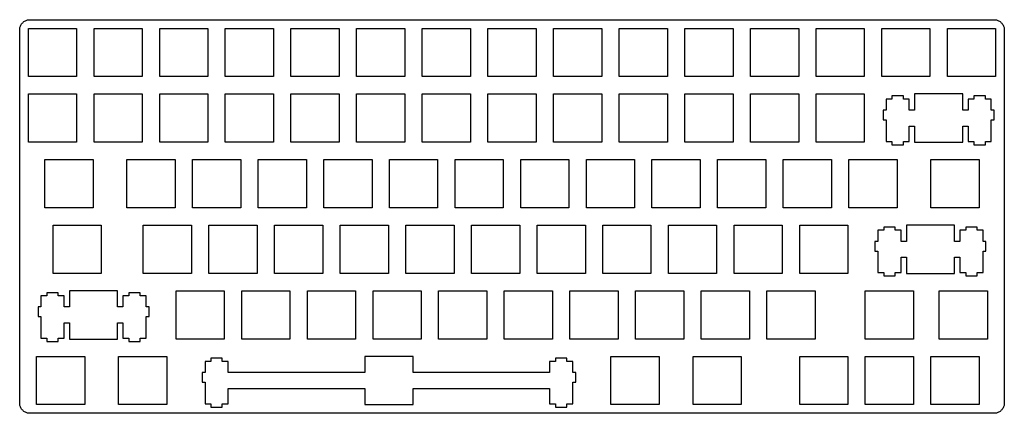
# Model space of a CAD drawing. Extents: x 0 to 286, y 0 to 115.
import ezdxf

# ---------------------------------------------------------------- set-up
doc = ezdxf.new("R2010")
doc.units = 0
doc.layers.get('0').update_dxf_attribs({"linetype": 'CONTINUOUS'})

msp = doc.modelspace()

# ---------------------------------------------------------------- linework, layer by layer
at = {"color": 0}
for p, q in [((1.73357, 114.231), (1.94717, 114.329)), ((1.94717, 114.329), (2.16765, 114.411)), ((2.16765, 114.411), (2.39503, 114.475)), ((2.39503, 114.475), (2.62516, 114.522)), ((2.62516, 114.522), (2.85943, 114.548)), ((2.85943, 114.548), (3.09507, 114.558)), ((3.09507, 114.558), (282.847, 114.558)), ((282.847, 114.558), (283.082, 114.548)), ((283.082, 114.548), (283.315, 114.522)), ((283.315, 114.522), (283.547, 114.475)), ((283.547, 114.475), (283.774, 114.411)), ((283.774, 114.411), (283.994, 114.329)), ((283.994, 114.329), (284.208, 114.231)), ((0.095085, 111.558), (0.104731, 111.794)), ((0.095085, 3.25768), (0.095085, 111.558)), ((0.104731, 111.794), (0.130914, 112.028)), ((0.130914, 112.028), (0.177767, 112.258)), ((0.177767, 112.258), (0.241157, 112.485)), ((0.241157, 112.485), (0.323839, 112.705)), ((0.323839, 112.705), (0.421679, 112.919)), ((0.421679, 112.919), (0.537436, 113.126)), ((0.537436, 113.126), (0.666972, 113.322)), ((0.666972, 113.322), (0.813043, 113.506)), ((0.813043, 113.506), (0.972894, 113.68)), ((0.972894, 113.68), (1.14653, 113.84)), ((1.14653, 113.84), (1.33119, 113.986)), ((1.33119, 113.986), (1.52687, 114.115)), ((1.52687, 114.115), (1.73357, 114.231)), ((2.62103, 112.032), (16.6205, 112.032)), ((2.62103, 98.0324), (2.62103, 112.032)), ((16.6205, 112.032), (16.6205, 98.0324)), ((21.671, 112.032), (35.6704, 112.032)), ((21.671, 98.0324), (21.671, 112.032)), ((35.6704, 112.032), (35.6704, 98.0324)), ((40.7211, 112.032), (54.7204, 112.032)), ((40.7211, 98.0324), (40.7211, 112.032)), ((54.7204, 112.032), (54.7204, 98.0324)), ((59.7711, 112.032), (73.7704, 112.032)), ((59.7711, 98.0324), (59.7711, 112.032)), ((73.7704, 112.032), (73.7704, 98.0324)), ((78.8211, 112.032), (92.8204, 112.032)), ((78.8211, 98.0324), (78.8211, 112.032)), ((92.8204, 112.032), (92.8204, 98.0324)), ((97.8697, 112.032), (111.869, 112.032)), ((97.8697, 98.0324), (97.8697, 112.032)), ((111.869, 112.032), (111.869, 98.0324)), ((116.92, 112.032), (130.92, 112.032)), ((116.92, 98.0324), (116.92, 112.032)), ((130.92, 112.032), (130.92, 98.0324)), ((135.971, 112.032), (149.97, 112.032)), ((135.971, 98.0324), (135.971, 112.032)), ((149.97, 112.032), (149.97, 98.0324)), ((155.021, 112.032), (169.02, 112.032)), ((155.021, 98.0324), (155.021, 112.032)), ((169.02, 112.032), (169.02, 98.0324)), ((174.071, 112.032), (188.07, 112.032)), ((174.071, 98.0324), (174.071, 112.032)), ((188.07, 112.032), (188.07, 98.0324)), ((193.121, 112.032), (207.12, 112.032)), ((193.121, 98.0324), (193.121, 112.032)), ((207.12, 112.032), (207.12, 98.0324)), ((212.171, 112.032), (226.17, 112.032)), ((212.171, 98.0324), (212.171, 112.032)), ((226.17, 112.032), (226.17, 98.0324)), ((231.221, 112.032), (245.22, 112.032)), ((231.221, 98.0324), (231.221, 112.032)), ((245.22, 112.032), (245.22, 98.0324)), ((250.271, 112.032), (264.27, 112.032)), ((250.271, 98.0324), (250.271, 112.032)), ((264.27, 112.032), (264.27, 98.0324)), ((269.321, 112.032), (283.32, 112.032)), ((269.321, 98.0324), (269.321, 112.032)), ((283.32, 112.032), (283.32, 98.0324)), ((284.208, 114.231), (284.413, 114.115)), ((284.413, 114.115), (284.609, 113.986)), ((284.609, 113.986), (284.795, 113.84)), ((284.795, 113.84), (284.967, 113.68)), ((284.967, 113.68), (285.127, 113.506)), ((285.127, 113.506), (285.273, 113.322)), ((285.273, 113.322), (285.404, 113.126)), ((285.404, 113.126), (285.52, 112.919)), ((285.52, 112.919), (285.618, 112.705)), ((285.618, 112.705), (285.699, 112.485)), ((285.699, 112.485), (285.764, 112.258)), ((285.764, 112.258), (285.809, 112.028)), ((285.809, 112.028), (285.837, 111.794)), ((285.837, 111.794), (285.846, 111.558)), ((285.846, 111.558), (285.846, 3.25768)), ((16.6205, 98.0324), (2.62103, 98.0324)), ((35.6704, 98.0324), (21.671, 98.0324)), ((54.7204, 98.0324), (40.7211, 98.0324)), ((73.7704, 98.0324), (59.7711, 98.0324)), ((92.8204, 98.0324), (78.8211, 98.0324)), ((111.869, 98.0324), (97.8697, 98.0324)), ((130.92, 98.0324), (116.92, 98.0324)), ((149.97, 98.0324), (135.971, 98.0324)), ((169.02, 98.0324), (155.021, 98.0324)), ((188.07, 98.0324), (174.071, 98.0324)), ((207.12, 98.0324), (193.121, 98.0324)), ((226.17, 98.0324), (212.171, 98.0324)), ((245.22, 98.0324), (231.221, 98.0324)), ((264.27, 98.0324), (250.271, 98.0324)), ((283.32, 98.0324), (269.321, 98.0324)), ((2.62103, 92.9816), (16.6205, 92.9816)), ((2.62103, 78.9824), (2.62103, 92.9816)), ((16.6205, 92.9816), (16.6205, 78.9824)), ((21.671, 92.9816), (35.6704, 92.9816)), ((21.671, 78.9824), (21.671, 92.9816)), ((35.6704, 92.9816), (35.6704, 78.9824)), ((40.7211, 92.9816), (54.7204, 92.9816)), ((40.7211, 78.9824), (40.7211, 92.9816)), ((54.7204, 92.9816), (54.7204, 78.9824)), ((59.7711, 92.9816), (73.7704, 92.9816)), ((59.7711, 78.9824), (59.7711, 92.9816)), ((73.7704, 92.9816), (73.7704, 78.9824)), ((78.8211, 92.9816), (92.8204, 92.9816)), ((78.8211, 78.9824), (78.8211, 92.9816)), ((92.8204, 92.9816), (92.8204, 78.9824)), ((97.8697, 92.9816), (111.869, 92.9816)), ((97.8697, 78.9824), (97.8697, 92.9816)), ((111.869, 92.9816), (111.869, 78.9824)), ((116.92, 92.9816), (130.92, 92.9816)), ((116.92, 78.9824), (116.92, 92.9816)), ((130.92, 92.9816), (130.92, 78.9824)), ((135.971, 92.9816), (149.97, 92.9816)), ((135.971, 78.9824), (135.971, 92.9816)), ((149.97, 92.9816), (149.97, 78.9824)), ((155.021, 92.9816), (169.02, 92.9816)), ((155.021, 78.9824), (155.021, 92.9816)), ((169.02, 92.9816), (169.02, 78.9824)), ((174.071, 92.9816), (188.07, 92.9816)), ((174.071, 78.9824), (174.071, 92.9816)), ((188.07, 92.9816), (188.07, 78.9824)), ((193.121, 92.9816), (207.12, 92.9816)), ((193.121, 78.9824), (193.121, 92.9816)), ((207.12, 92.9816), (207.12, 78.9824)), ((212.171, 92.9816), (226.17, 92.9816)), ((212.171, 78.9824), (212.171, 92.9816)), ((226.17, 92.9816), (226.17, 78.9824)), ((231.221, 92.9816), (245.22, 92.9816)), ((231.221, 78.9824), (231.221, 92.9816)), ((245.22, 92.9816), (245.22, 78.9824)), ((253.245, 91.5127), (251.521, 91.5127)), ((251.521, 91.5127), (251.521, 88.2826)), ((256.545, 92.432), (253.245, 92.432)), ((253.245, 92.432), (253.245, 91.5127)), ((256.545, 91.5127), (256.545, 92.432)), ((258.27, 91.5127), (256.545, 91.5127)), ((258.27, 88.2826), (258.27, 91.5127)), ((259.796, 92.9816), (259.796, 88.2826)), ((273.795, 92.9816), (259.796, 92.9816)), ((273.795, 88.2826), (273.795, 92.9816)), ((277.045, 91.5127), (275.321, 91.5127)), ((275.321, 91.5127), (275.321, 88.2826)), ((280.345, 92.432), (277.045, 92.432)), ((277.045, 92.432), (277.045, 91.5127)), ((280.345, 91.5127), (280.345, 92.432)), ((282.071, 91.5127), (280.345, 91.5127)), ((282.071, 88.2826), (282.071, 91.5127)), ((251.521, 88.2826), (250.696, 88.2826)), ((250.696, 88.2826), (250.696, 85.4826)), ((259.796, 88.2826), (258.27, 88.2826)), ((275.321, 88.2826), (273.795, 88.2826)), ((282.896, 88.2826), (282.071, 88.2826)), ((282.896, 85.4826), (282.896, 88.2826)), ((250.696, 85.4826), (251.521, 85.4826)), ((251.521, 85.4826), (251.521, 79.2124)), ((258.27, 79.2124), (258.27, 83.6828)), ((258.27, 83.6828), (259.796, 83.6828)), ((259.796, 83.6828), (259.796, 78.9824)), ((273.795, 78.9824), (273.795, 83.6828)), ((273.795, 83.6828), (275.321, 83.6828)), ((275.321, 83.6828), (275.321, 79.2124)), ((282.071, 79.2124), (282.071, 85.4826)), ((282.071, 85.4826), (282.896, 85.4826)), ((16.6205, 78.9824), (2.62103, 78.9824)), ((35.6704, 78.9824), (21.671, 78.9824)), ((54.7204, 78.9824), (40.7211, 78.9824)), ((73.7704, 78.9824), (59.7711, 78.9824)), ((92.8204, 78.9824), (78.8211, 78.9824)), ((111.869, 78.9824), (97.8697, 78.9824)), ((130.92, 78.9824), (116.92, 78.9824)), ((149.97, 78.9824), (135.971, 78.9824)), ((169.02, 78.9824), (155.021, 78.9824)), ((188.07, 78.9824), (174.071, 78.9824)), ((207.12, 78.9824), (193.121, 78.9824)), ((226.17, 78.9824), (212.171, 78.9824)), ((245.22, 78.9824), (231.221, 78.9824)), ((251.521, 79.2124), (253.245, 79.2124)), ((253.245, 79.2124), (253.245, 78.2327)), ((253.245, 78.2327), (256.545, 78.2327)), ((256.545, 78.2327), (256.545, 79.2124)), ((256.545, 79.2124), (258.27, 79.2124)), ((259.796, 78.9824), (273.795, 78.9824)), ((275.321, 79.2124), (277.045, 79.2124)), ((277.045, 79.2124), (277.045, 78.2327)), ((277.045, 78.2327), (280.345, 78.2327)), ((280.345, 78.2327), (280.345, 79.2124)), ((280.345, 79.2124), (282.071, 79.2124)), ((7.38216, 73.9316), (21.383, 73.9316)), ((7.38216, 59.9324), (7.38216, 73.9316)), ((21.383, 73.9316), (21.383, 59.9324)), ((31.196, 73.9316), (45.1954, 73.9316)), ((31.196, 59.9324), (31.196, 73.9316)), ((45.1954, 73.9316), (45.1954, 59.9324)), ((50.2461, 73.9316), (64.2454, 73.9316)), ((50.2461, 59.9324), (50.2461, 73.9316)), ((64.2454, 73.9316), (64.2454, 59.9324)), ((69.2961, 73.9316), (83.2954, 73.9316)), ((69.2961, 59.9324), (69.2961, 73.9316)), ((83.2954, 73.9316), (83.2954, 59.9324)), ((88.3461, 73.9316), (102.345, 73.9316)), ((88.3461, 59.9324), (88.3461, 73.9316)), ((102.345, 73.9316), (102.345, 59.9324)), ((107.396, 73.9316), (121.395, 73.9316)), ((107.396, 59.9324), (107.396, 73.9316)), ((121.395, 73.9316), (121.395, 59.9324)), ((126.446, 73.9316), (140.445, 73.9316)), ((126.446, 59.9324), (126.446, 73.9316)), ((140.445, 73.9316), (140.445, 59.9324)), ((145.496, 73.9316), (159.495, 73.9316)), ((145.496, 59.9324), (145.496, 73.9316)), ((159.495, 73.9316), (159.495, 59.9324)), ((164.546, 73.9316), (178.545, 73.9316)), ((164.546, 59.9324), (164.546, 73.9316)), ((178.545, 73.9316), (178.545, 59.9324)), ((183.596, 73.9316), (197.595, 73.9316)), ((183.596, 59.9324), (183.596, 73.9316)), ((197.595, 73.9316), (197.595, 59.9324)), ((202.646, 73.9316), (216.645, 73.9316)), ((202.646, 59.9324), (202.646, 73.9316)), ((216.645, 73.9316), (216.645, 59.9324)), ((221.696, 73.9316), (235.695, 73.9316)), ((221.696, 59.9324), (221.696, 73.9316)), ((235.695, 73.9316), (235.695, 59.9324)), ((240.746, 73.9316), (254.744, 73.9316)), ((240.746, 59.9324), (240.746, 73.9316)), ((254.744, 73.9316), (254.744, 59.9324)), ((264.557, 73.9316), (278.558, 73.9316)), ((264.557, 59.9324), (264.557, 73.9316)), ((278.558, 73.9316), (278.558, 59.9324)), ((21.383, 59.9324), (7.38216, 59.9324)), ((45.1954, 59.9324), (31.196, 59.9324)), ((64.2454, 59.9324), (50.2461, 59.9324)), ((83.2954, 59.9324), (69.2961, 59.9324)), ((102.345, 59.9324), (88.3461, 59.9324)), ((121.395, 59.9324), (107.396, 59.9324)), ((140.445, 59.9324), (126.446, 59.9324)), ((159.495, 59.9324), (145.496, 59.9324)), ((178.545, 59.9324), (164.546, 59.9324)), ((197.595, 59.9324), (183.596, 59.9324)), ((216.645, 59.9324), (202.646, 59.9324)), ((235.695, 59.9324), (221.696, 59.9324)), ((254.744, 59.9324), (240.746, 59.9324)), ((278.558, 59.9324), (264.557, 59.9324)), ((9.76341, 54.8816), (23.7629, 54.8816)), ((9.76341, 40.8824), (9.76341, 54.8816)), ((23.7629, 54.8816), (23.7629, 40.8824)), ((35.9572, 54.8816), (49.9579, 54.8816)), ((35.9572, 40.8824), (35.9572, 54.8816)), ((49.9579, 54.8816), (49.9579, 40.8824)), ((55.0072, 54.8816), (69.0079, 54.8816)), ((55.0072, 40.8824), (55.0072, 54.8816)), ((69.0079, 54.8816), (69.0079, 40.8824)), ((74.0572, 54.8816), (88.0579, 54.8816)), ((74.0572, 40.8824), (74.0572, 54.8816)), ((88.0579, 54.8816), (88.0579, 40.8824)), ((93.1072, 54.8816), (107.108, 54.8816)), ((93.1072, 40.8824), (93.1072, 54.8816)), ((107.108, 54.8816), (107.108, 40.8824)), ((112.157, 54.8816), (126.158, 54.8816)), ((112.157, 40.8824), (112.157, 54.8816)), ((126.158, 54.8816), (126.158, 40.8824)), ((131.207, 54.8816), (145.208, 54.8816)), ((131.207, 40.8824), (131.207, 54.8816)), ((145.208, 54.8816), (145.208, 40.8824)), ((150.257, 54.8816), (164.258, 54.8816)), ((150.257, 40.8824), (150.257, 54.8816)), ((164.258, 54.8816), (164.258, 40.8824)), ((169.307, 54.8816), (183.308, 54.8816)), ((169.307, 40.8824), (169.307, 54.8816)), ((183.308, 54.8816), (183.308, 40.8824)), ((188.357, 54.8816), (202.358, 54.8816)), ((188.357, 40.8824), (188.357, 54.8816)), ((202.358, 54.8816), (202.358, 40.8824)), ((207.407, 54.8816), (221.408, 54.8816)), ((207.407, 40.8824), (207.407, 54.8816)), ((221.408, 54.8816), (221.408, 40.8824)), ((226.457, 54.8816), (240.458, 54.8816)), ((226.457, 40.8824), (226.457, 54.8816)), ((240.458, 54.8816), (240.458, 40.8824)), ((254.163, 54.3334), (250.863, 54.3334)), ((250.863, 54.3334), (250.863, 53.4127)), ((254.163, 53.4127), (254.163, 54.3334)), ((257.413, 54.8816), (257.413, 50.1826)), ((271.413, 54.8816), (257.413, 54.8816)), ((271.413, 50.1826), (271.413, 54.8816)), ((277.964, 54.3334), (274.664, 54.3334)), ((274.664, 54.3334), (274.664, 53.4127)), ((277.964, 53.4127), (277.964, 54.3334)), ((250.863, 53.4127), (249.138, 53.4127)), ((249.138, 53.4127), (249.138, 50.1826)), ((255.888, 53.4127), (254.163, 53.4127)), ((255.888, 50.1826), (255.888, 53.4127)), ((274.664, 53.4127), (272.939, 53.4127)), ((272.939, 53.4127), (272.939, 50.1826)), ((279.688, 53.4127), (277.964, 53.4127)), ((279.688, 50.1826), (279.688, 53.4127)), ((249.138, 50.1826), (248.313, 50.1826)), ((248.313, 50.1826), (248.313, 47.3826)), ((257.413, 50.1826), (255.888, 50.1826)), ((272.939, 50.1826), (271.413, 50.1826)), ((280.513, 50.1826), (279.688, 50.1826)), ((280.513, 47.3826), (280.513, 50.1826)), ((248.313, 47.3826), (249.138, 47.3826)), ((249.138, 47.3826), (249.138, 41.1124)), ((279.688, 41.1124), (279.688, 47.3826)), ((279.688, 47.3826), (280.513, 47.3826)), ((255.888, 41.1124), (255.888, 45.5828)), ((255.888, 45.5828), (257.413, 45.5828)), ((257.413, 45.5828), (257.413, 40.8824)), ((271.413, 40.8824), (271.413, 45.5828)), ((271.413, 45.5828), (272.939, 45.5828)), ((272.939, 45.5828), (272.939, 41.1124)), ((23.7629, 40.8824), (9.76341, 40.8824)), ((49.9579, 40.8824), (35.9572, 40.8824)), ((69.0079, 40.8824), (55.0072, 40.8824)), ((88.0579, 40.8824), (74.0572, 40.8824)), ((107.108, 40.8824), (93.1072, 40.8824)), ((126.158, 40.8824), (112.157, 40.8824)), ((145.208, 40.8824), (131.207, 40.8824)), ((164.258, 40.8824), (150.257, 40.8824)), ((183.308, 40.8824), (169.307, 40.8824)), ((202.358, 40.8824), (188.357, 40.8824)), ((221.408, 40.8824), (207.407, 40.8824)), ((240.458, 40.8824), (226.457, 40.8824)), ((249.138, 41.1124), (250.863, 41.1124)), ((250.863, 41.1124), (250.863, 40.1327)), ((250.863, 40.1327), (254.163, 40.1327)), ((254.163, 40.1327), (254.163, 41.1124)), ((254.163, 41.1124), (255.888, 41.1124)), ((257.413, 40.8824), (271.413, 40.8824)), ((272.939, 41.1124), (274.664, 41.1124)), ((274.664, 41.1124), (274.664, 40.1327)), ((274.664, 40.1327), (277.964, 40.1327)), ((277.964, 40.1327), (277.964, 41.1124)), ((277.964, 41.1124), (279.688, 41.1124)), ((7.97609, 34.3628), (6.25217, 34.3628)), ((6.25217, 34.3628), (6.25217, 31.1326)), ((11.2765, 35.2834), (7.97609, 35.2834)), ((7.97609, 35.2834), (7.97609, 34.3628)), ((11.2765, 34.3628), (11.2765, 35.2834)), ((13.0018, 34.3628), (11.2765, 34.3628)), ((13.0018, 31.1326), (13.0018, 34.3628)), ((14.5259, 35.8316), (14.5259, 31.1326)), ((28.5268, 35.8316), (14.5259, 35.8316)), ((28.5268, 31.1326), (28.5268, 35.8316)), ((31.7762, 34.3628), (30.0509, 34.3628)), ((30.0509, 34.3628), (30.0509, 31.1326)), ((35.0766, 35.2834), (31.7762, 35.2834)), ((31.7762, 35.2834), (31.7762, 34.3628)), ((35.0766, 34.3628), (35.0766, 35.2834)), ((36.8018, 34.3628), (35.0766, 34.3628)), ((36.8018, 31.1326), (36.8018, 34.3628)), ((45.4822, 35.8316), (59.4829, 35.8316)), ((45.4822, 21.8323), (45.4822, 35.8316)), ((59.4829, 35.8316), (59.4829, 21.8323)), ((64.5322, 35.8316), (78.5329, 35.8316)), ((64.5322, 21.8323), (64.5322, 35.8316)), ((78.5329, 35.8316), (78.5329, 21.8323)), ((83.5822, 35.8316), (97.5829, 35.8316)), ((83.5822, 21.8323), (83.5822, 35.8316)), ((97.5829, 35.8316), (97.5829, 21.8323)), ((102.632, 35.8316), (116.633, 35.8316)), ((102.632, 21.8323), (102.632, 35.8316)), ((116.633, 35.8316), (116.633, 21.8323)), ((121.682, 35.8316), (135.683, 35.8316)), ((121.682, 21.8323), (121.682, 35.8316)), ((135.683, 35.8316), (135.683, 21.8323)), ((140.732, 35.8316), (154.733, 35.8316)), ((140.732, 21.8323), (140.732, 35.8316)), ((154.733, 35.8316), (154.733, 21.8323)), ((159.782, 35.8316), (173.783, 35.8316)), ((159.782, 21.8323), (159.782, 35.8316)), ((173.783, 35.8316), (173.783, 21.8323)), ((178.832, 35.8316), (192.833, 35.8316)), ((178.832, 21.8323), (178.832, 35.8316)), ((192.833, 35.8316), (192.833, 21.8323)), ((197.882, 35.8316), (211.883, 35.8316)), ((197.882, 21.8323), (197.882, 35.8316)), ((211.883, 35.8316), (211.883, 21.8323)), ((216.932, 35.8316), (230.933, 35.8316)), ((216.932, 21.8323), (216.932, 35.8316)), ((230.933, 35.8316), (230.933, 21.8323)), ((245.507, 35.8316), (259.508, 35.8316)), ((245.507, 21.8323), (245.507, 35.8316)), ((259.508, 35.8316), (259.508, 21.8323)), ((266.938, 35.8316), (280.938, 35.8316)), ((266.938, 21.8323), (266.938, 35.8316)), ((280.938, 35.8316), (280.938, 21.8323)), ((6.25217, 31.1326), (5.42671, 31.1326)), ((5.42671, 31.1326), (5.42671, 28.3325)), ((14.5259, 31.1326), (13.0018, 31.1326)), ((30.0509, 31.1326), (28.5268, 31.1326)), ((37.6259, 31.1326), (36.8018, 31.1326)), ((37.6259, 28.3325), (37.6259, 31.1326)), ((5.42671, 28.3325), (6.25217, 28.3325)), ((6.25217, 28.3325), (6.25217, 22.0638)), ((13.0018, 22.0638), (13.0018, 26.5327)), ((13.0018, 26.5327), (14.5259, 26.5327)), ((14.5259, 26.5327), (14.5259, 21.8323)), ((28.5268, 21.8323), (28.5268, 26.5327)), ((28.5268, 26.5327), (30.0509, 26.5327)), ((30.0509, 26.5327), (30.0509, 22.0638)), ((36.8018, 22.0638), (36.8018, 28.3325)), ((36.8018, 28.3325), (37.6259, 28.3325)), ((6.25217, 22.0638), (7.97609, 22.0638)), ((7.97609, 22.0638), (7.97609, 21.0826)), ((7.97609, 21.0826), (11.2765, 21.0826)), ((11.2765, 21.0826), (11.2765, 22.0638)), ((11.2765, 22.0638), (13.0018, 22.0638)), ((14.5259, 21.8323), (28.5268, 21.8323)), ((30.0509, 22.0638), (31.7762, 22.0638)), ((31.7762, 22.0638), (31.7762, 21.0826)), ((31.7762, 21.0826), (35.0766, 21.0826)), ((35.0766, 21.0826), (35.0766, 22.0638)), ((35.0766, 22.0638), (36.8018, 22.0638)), ((59.4829, 21.8323), (45.4822, 21.8323)), ((78.5329, 21.8323), (64.5322, 21.8323)), ((97.5829, 21.8323), (83.5822, 21.8323)), ((116.633, 21.8323), (102.632, 21.8323)), ((135.683, 21.8323), (121.682, 21.8323)), ((154.733, 21.8323), (140.732, 21.8323)), ((173.783, 21.8323), (159.782, 21.8323)), ((192.833, 21.8323), (178.832, 21.8323)), ((211.883, 21.8323), (197.882, 21.8323)), ((230.933, 21.8323), (216.932, 21.8323)), ((259.508, 21.8323), (245.507, 21.8323)), ((280.938, 21.8323), (266.938, 21.8323)), ((5.00091, 16.7831), (19.0018, 16.7831)), ((5.00091, 2.78364), (5.00091, 16.7831)), ((19.0018, 16.7831), (19.0018, 2.78364)), ((28.8134, 16.7831), (42.8128, 16.7831)), ((28.8134, 2.78364), (28.8134, 16.7831)), ((42.8128, 16.7831), (42.8128, 2.78364)), ((55.601, 15.3128), (53.8773, 15.3128)), ((53.8773, 15.3128), (53.8773, 12.0826)), ((58.9015, 16.2333), (55.601, 16.2333)), ((55.601, 16.2333), (55.601, 15.3128)), ((58.9015, 15.3128), (58.9015, 16.2333)), ((60.6266, 15.3128), (58.9015, 15.3128)), ((60.6266, 12.0826), (60.6266, 15.3128)), ((100.251, 16.7831), (100.251, 12.0826)), ((114.252, 16.7831), (100.251, 16.7831)), ((114.252, 12.0826), (114.252, 16.7831)), ((155.601, 15.3128), (153.876, 15.3128)), ((153.876, 15.3128), (153.876, 12.0826)), ((158.902, 16.2333), (155.601, 16.2333)), ((155.601, 16.2333), (155.601, 15.3128)), ((158.902, 15.3128), (158.902, 16.2333)), ((160.627, 15.3128), (158.902, 15.3128)), ((160.627, 12.0826), (160.627, 15.3128)), ((171.688, 16.7831), (185.688, 16.7831)), ((171.688, 2.78364), (171.688, 16.7831)), ((185.688, 16.7831), (185.688, 2.78364)), ((195.501, 16.7831), (209.502, 16.7831)), ((195.501, 2.78364), (195.501, 16.7831)), ((209.502, 16.7831), (209.502, 2.78364)), ((226.457, 16.7831), (240.458, 16.7831)), ((226.457, 2.78364), (226.457, 16.7831)), ((240.458, 16.7831), (240.458, 2.78364)), ((245.507, 16.7831), (259.508, 16.7831)), ((245.507, 2.78364), (245.507, 16.7831)), ((259.508, 16.7831), (259.508, 2.78364)), ((264.557, 16.7831), (278.558, 16.7831)), ((264.557, 2.78364), (264.557, 16.7831)), ((278.558, 16.7831), (278.558, 2.78364)), ((53.8773, 12.0826), (53.0518, 12.0826)), ((53.0518, 12.0826), (53.0518, 9.28384)), ((100.251, 12.0826), (60.6266, 12.0826)), ((153.876, 12.0826), (114.252, 12.0826)), ((161.451, 12.0826), (160.627, 12.0826)), ((161.451, 9.28384), (161.451, 12.0826)), ((53.0518, 9.28384), (53.8773, 9.28384)), ((53.8773, 9.28384), (53.8773, 3.01377)), ((160.627, 3.01377), (160.627, 9.28384)), ((160.627, 9.28384), (161.451, 9.28384)), ((60.6266, 3.01377), (60.6266, 7.48273)), ((60.6266, 7.48273), (100.251, 7.48273)), ((100.251, 7.48273), (100.251, 2.78364)), ((114.252, 2.78364), (114.252, 7.48273)), ((114.252, 7.48273), (153.876, 7.48273)), ((153.876, 7.48273), (153.876, 3.01377)), ((0.104731, 3.02066), (0.095085, 3.25768)), ((0.130914, 2.78777), (0.104731, 3.02066)), ((53.8773, 3.01377), (55.601, 3.01377)), ((55.601, 3.01377), (55.601, 2.03261)), ((58.9015, 2.03261), (58.9015, 3.01377)), ((58.9015, 3.01377), (60.6266, 3.01377)), ((153.876, 3.01377), (155.601, 3.01377)), ((155.601, 3.01377), (155.601, 2.03261)), ((158.902, 2.03261), (158.902, 3.01377)), ((158.902, 3.01377), (160.627, 3.01377)), ((285.837, 3.02066), (285.809, 2.78777)), ((285.846, 3.25768), (285.837, 3.02066)), ((0.177767, 2.55626), (0.130914, 2.78777)), ((0.241157, 2.32888), (0.177767, 2.55626)), ((0.323839, 2.1084), (0.241157, 2.32888)), ((0.421679, 1.8948), (0.323839, 2.1084)), ((0.537436, 1.68947), (0.421679, 1.8948)), ((0.666972, 1.4938), (0.537436, 1.68947)), ((0.813043, 1.30776), (0.666972, 1.4938)), ((0.972894, 1.1355), (0.813043, 1.30776)), ((1.14653, 0.975653), (0.972894, 1.1355)), ((1.33119, 0.829578), (1.14653, 0.975653)), ((1.52687, 0.698666), (1.33119, 0.829578)), ((1.73357, 0.582909), (1.52687, 0.698666)), ((1.94717, 0.485069), (1.73357, 0.582909)), ((2.16765, 0.403765), (1.94717, 0.485069)), ((2.39503, 0.338998), (2.16765, 0.403765)), ((2.62516, 0.293522), (2.39503, 0.338998)), ((2.85943, 0.265961), (2.62516, 0.293522)), ((3.09507, 0.257693), (2.85943, 0.265961)), ((282.847, 0.256315), (3.09507, 0.257693)), ((19.0018, 2.78364), (5.00091, 2.78364)), ((42.8128, 2.78364), (28.8134, 2.78364)), ((55.601, 2.03261), (58.9015, 2.03261)), ((100.251, 2.78364), (114.252, 2.78364)), ((155.601, 2.03261), (158.902, 2.03261)), ((185.688, 2.78364), (171.688, 2.78364)), ((209.502, 2.78364), (195.501, 2.78364)), ((240.458, 2.78364), (226.457, 2.78364)), ((259.508, 2.78364), (245.507, 2.78364)), ((278.558, 2.78364), (264.557, 2.78364)), ((283.082, 0.265961), (282.847, 0.256315)), ((283.315, 0.293522), (283.082, 0.265961)), ((283.547, 0.338998), (283.315, 0.293522)), ((283.774, 0.403765), (283.547, 0.338998)), ((283.994, 0.485069), (283.774, 0.403765)), ((284.208, 0.582909), (283.994, 0.485069)), ((284.413, 0.698666), (284.208, 0.582909)), ((284.609, 0.829578), (284.413, 0.698666)), ((284.795, 0.975653), (284.609, 0.829578)), ((284.967, 1.1355), (284.795, 0.975653)), ((285.127, 1.30776), (284.967, 1.1355)), ((285.273, 1.4938), (285.127, 1.30776)), ((285.404, 1.68947), (285.273, 1.4938)), ((285.52, 1.8948), (285.404, 1.68947)), ((285.618, 2.1084), (285.52, 1.8948)), ((285.699, 2.32888), (285.618, 2.1084)), ((285.764, 2.55626), (285.699, 2.32888)), ((285.809, 2.78777), (285.764, 2.55626))]:
    msp.add_line(p, q, dxfattribs=at)

doc.saveas('drawing.dxf')
